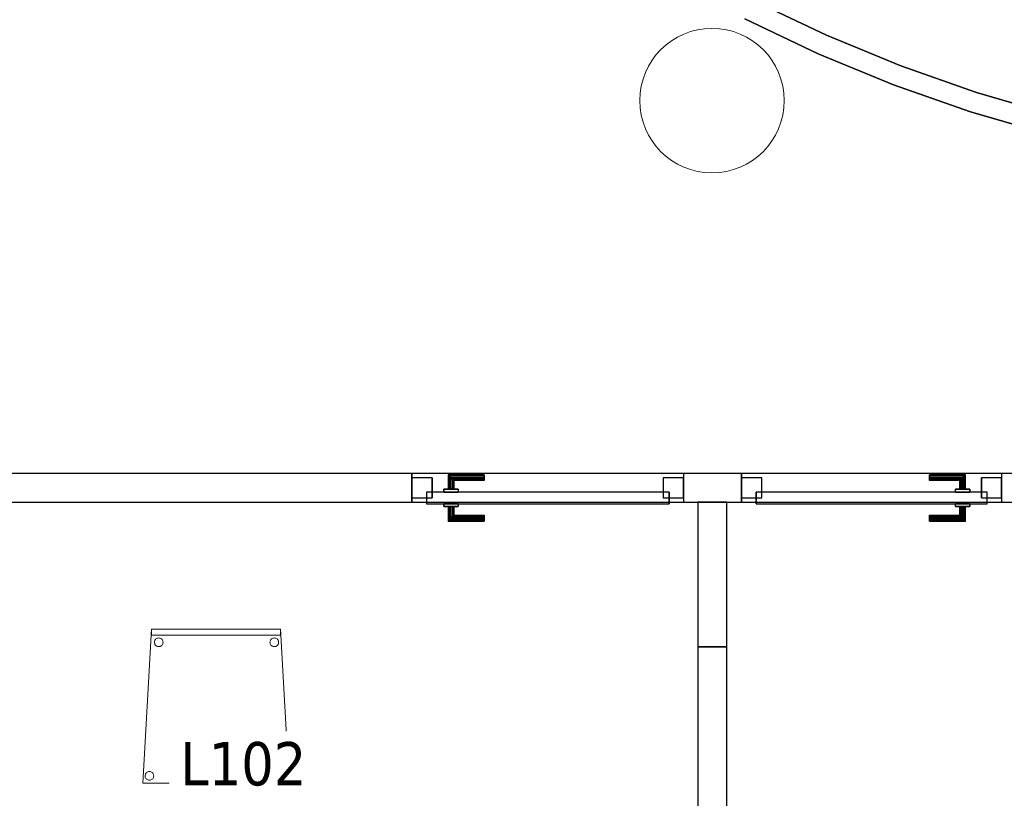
# Model space of a CAD drawing. Header units: metres. Extents: x 391.1 to 427.5, y 12.7 to 28.4.
# Tile 19 of 139: x 408.3 to 411.7, y 15.4 to 18.1. Entities that reach past the tile are written whole.
import ezdxf

# ---------------------------------------------------------------- set-up
doc = ezdxf.new("R2010")
doc.units = ezdxf.units.M
doc.layers.add('01_CARPINTERIA', color=5, linetype='Continuous', lineweight=25, true_color=0x0000ff)
for name, color, linetype, lineweight in [('02_MOBILIARIO', 7, 'Continuous', 18), ('A-COLS-____-MCUT', 7, 'Continuous', 18), ('A-COLS-____-OTLN', 7, 'Continuous', 18), ('A-DETL-____-MBND', 7, 'Continuous', 18), ('A-GENM-____-OTLN', 7, 'Continuous', 18), ('A-WALL-____-MCUT', 7, 'Continuous', 25), ('A-WALL-____-OTLN', 7, 'Continuous', 25), ('E-ELEC-FIXT-IDEN', 7, 'Continuous', 30)]:
    doc.layers.add(name, color=color, linetype=linetype, lineweight=lineweight)
doc.styles.add('Tahoma_3', font='tahoma.ttf', dxfattribs={"height": 0.15})

# ---------------------------------------------------------------- blocks, each defined once
blk = doc.blocks.new('Family - Mampara P1-154568-04_ELEC_P1')
at = {"layer": 'A-WALL-____-MCUT', "color": 253, "true_color": 0xaaaaaa}
for p, q in [((0.5, 0.1), (0, 0.1)), ((0, 0.1), (0, 0)), ((0.5, 0), (0.5, 0.1)), ((0, 0), (0.5, 0))]:
    blk.add_line(p, q, dxfattribs=at)
at = {"layer": 'A-WALL-____-OTLN', "color": 253, "true_color": 0xaaaaaa}
for p, q in [((0.5, 0.1), (0, 0.1)), ((0, 0.1), (0, 0)), ((0.5, 0), (0.5, 0.1)), ((0, 0), (0.5, 0))]:
    blk.add_line(p, q, dxfattribs=at)
at = {"layer": 'A-WALL-____-OTLN', "color": 253, "lineweight": 18, "true_color": 0xaaaaaa}
blk.add_line((0, 0), (0.5, 0), dxfattribs=at)
blk = doc.blocks.new('Family - Cadira confient_P1-154653-04_ELEC_P1')
at = {"layer": 'A-DETL-____-MBND', "color": 253, "true_color": 0xaaaaaa}
for p, q in [((0, 0), (0.03, 0.5326)), ((0.03, 0.5326), (0, 0)), ((0.03, 0.5326), (0.4765, 0.5326)), ((0.4765, 0.5326), (0.03, 0.5326)), ((0.03, 0.5126), (0.03, 0.5326)), ((0.03, 0.5326), (0.4765, 0.5326)), ((0.4765, 0.5326), (0.03, 0.5326)), ((0.03, 0.5326), (0.03, 0.5126)), ((0.4765, 0.5126), (0.03, 0.5126)), ((0.03, 0.5126), (0.4765, 0.5126)), ((0.4765, 0.5326), (0.5065, 0)), ((0.5065, 0), (0.4765, 0.5326)), ((0.4765, 0.5326), (0.4765, 0.5126)), ((0.4765, 0.5126), (0.4765, 0.5326)), ((0.0397, 0.4876), (0.04, 0.4902)), ((0.04, 0.4902), (0.0397, 0.4876)), ((0.0399, 0.485), (0.0397, 0.4876)), ((0.0397, 0.4876), (0.0399, 0.485)), ((0.0406, 0.4825), (0.0399, 0.485)), ((0.0399, 0.485), (0.0406, 0.4825)), ((0.04, 0.4902), (0.0406, 0.4927)), ((0.0406, 0.4927), (0.04, 0.4902)), ((0.0406, 0.4927), (0.0417, 0.495)), ((0.0417, 0.495), (0.0406, 0.4927)), ((0.0417, 0.4801), (0.0406, 0.4825)), ((0.0406, 0.4825), (0.0417, 0.4801)), ((0.0417, 0.495), (0.0432, 0.4972)), ((0.0432, 0.4972), (0.0417, 0.495)), ((0.0432, 0.478), (0.0417, 0.4801)), ((0.0417, 0.4801), (0.0432, 0.478)), ((0.0432, 0.4972), (0.0451, 0.499)), ((0.0451, 0.499), (0.0432, 0.4972)), ((0.045, 0.4761), (0.0432, 0.478)), ((0.0432, 0.478), (0.045, 0.4761)), ((0.0451, 0.499), (0.0472, 0.5005)), ((0.0472, 0.5005), (0.0451, 0.499)), ((0.0472, 0.5005), (0.0496, 0.5016)), ((0.0496, 0.5016), (0.0472, 0.5005)), ((0.0496, 0.5016), (0.0521, 0.5022)), ((0.0521, 0.5022), (0.0496, 0.5016)), ((0.0521, 0.5022), (0.0547, 0.5024)), ((0.0547, 0.5024), (0.0521, 0.5022)), ((0.0547, 0.5024), (0.0573, 0.5022)), ((0.0573, 0.5022), (0.0547, 0.5024)), ((0.0573, 0.5022), (0.0598, 0.5015)), ((0.0598, 0.5015), (0.0573, 0.5022)), ((0.0598, 0.5015), (0.0622, 0.5004)), ((0.0622, 0.5004), (0.0598, 0.5015)), ((0.0622, 0.5004), (0.0643, 0.4989)), ((0.0643, 0.4989), (0.0622, 0.5004)), ((0.0661, 0.4779), (0.0642, 0.476)), ((0.0642, 0.476), (0.0661, 0.4779)), ((0.0643, 0.4989), (0.0661, 0.4971)), ((0.0661, 0.4971), (0.0643, 0.4989)), ((0.0661, 0.4971), (0.0676, 0.4949)), ((0.0676, 0.4949), (0.0661, 0.4971)), ((0.0676, 0.48), (0.0661, 0.4779)), ((0.0661, 0.4779), (0.0676, 0.48)), ((0.0676, 0.4949), (0.0687, 0.4926)), ((0.0687, 0.4926), (0.0676, 0.4949)), ((0.0687, 0.4823), (0.0676, 0.48)), ((0.0676, 0.48), (0.0687, 0.4823)), ((0.0687, 0.4926), (0.0694, 0.49)), ((0.0694, 0.49), (0.0687, 0.4926)), ((0.0694, 0.4848), (0.0687, 0.4823)), ((0.0687, 0.4823), (0.0694, 0.4848)), ((0.0694, 0.49), (0.0696, 0.4874)), ((0.0696, 0.4874), (0.0694, 0.49)), ((0.0696, 0.4874), (0.0694, 0.4848)), ((0.0694, 0.4848), (0.0696, 0.4874)), ((0.4397, 0.4876), (0.44, 0.4902)), ((0.44, 0.4902), (0.4397, 0.4876)), ((0.4399, 0.485), (0.4397, 0.4876)), ((0.4397, 0.4876), (0.4399, 0.485)), ((0.4406, 0.4825), (0.4399, 0.485)), ((0.4399, 0.485), (0.4406, 0.4825)), ((0.44, 0.4902), (0.4406, 0.4927)), ((0.4406, 0.4927), (0.44, 0.4902)), ((0.4406, 0.4927), (0.4417, 0.495)), ((0.4417, 0.495), (0.4406, 0.4927)), ((0.4417, 0.4801), (0.4406, 0.4825)), ((0.4406, 0.4825), (0.4417, 0.4801)), ((0.4417, 0.495), (0.4432, 0.4972)), ((0.4432, 0.4972), (0.4417, 0.495)), ((0.4432, 0.478), (0.4417, 0.4801)), ((0.4417, 0.4801), (0.4432, 0.478)), ((0.4432, 0.4972), (0.4451, 0.499)), ((0.4451, 0.499), (0.4432, 0.4972)), ((0.445, 0.4761), (0.4432, 0.478)), ((0.4432, 0.478), (0.445, 0.4761)), ((0.4451, 0.499), (0.4472, 0.5005)), ((0.4472, 0.5005), (0.4451, 0.499)), ((0.4472, 0.5005), (0.4496, 0.5016)), ((0.4496, 0.5016), (0.4472, 0.5005)), ((0.4496, 0.5016), (0.4521, 0.5022)), ((0.4521, 0.5022), (0.4496, 0.5016)), ((0.4521, 0.5022), (0.4547, 0.5024)), ((0.4547, 0.5024), (0.4521, 0.5022)), ((0.4547, 0.5024), (0.4573, 0.5022)), ((0.4573, 0.5022), (0.4547, 0.5024)), ((0.4573, 0.5022), (0.4598, 0.5015)), ((0.4598, 0.5015), (0.4573, 0.5022)), ((0.4598, 0.5015), (0.4622, 0.5004)), ((0.4622, 0.5004), (0.4598, 0.5015)), ((0.4622, 0.5004), (0.4643, 0.4989)), ((0.4643, 0.4989), (0.4622, 0.5004)), ((0.4661, 0.4779), (0.4642, 0.476)), ((0.4642, 0.476), (0.4661, 0.4779)), ((0.4643, 0.4989), (0.4661, 0.4971)), ((0.4661, 0.4971), (0.4643, 0.4989)), ((0.4661, 0.4971), (0.4676, 0.4949)), ((0.4676, 0.4949), (0.4661, 0.4971)), ((0.4676, 0.48), (0.4661, 0.4779)), ((0.4661, 0.4779), (0.4676, 0.48)), ((0.4676, 0.4949), (0.4687, 0.4926)), ((0.4687, 0.4926), (0.4676, 0.4949)), ((0.4687, 0.4823), (0.4676, 0.48)), ((0.4676, 0.48), (0.4687, 0.4823)), ((0.4687, 0.4926), (0.4694, 0.49)), ((0.4694, 0.49), (0.4687, 0.4926)), ((0.4694, 0.4848), (0.4687, 0.4823)), ((0.4687, 0.4823), (0.4694, 0.4848)), ((0.4694, 0.49), (0.4696, 0.4874)), ((0.4696, 0.4874), (0.4694, 0.49)), ((0.4696, 0.4874), (0.4694, 0.4848)), ((0.4694, 0.4848), (0.4696, 0.4874)), ((0.0471, 0.4746), (0.045, 0.4761)), ((0.045, 0.4761), (0.0471, 0.4746)), ((0.0495, 0.4735), (0.0471, 0.4746)), ((0.0471, 0.4746), (0.0495, 0.4735)), ((0.052, 0.4728), (0.0495, 0.4735)), ((0.0495, 0.4735), (0.052, 0.4728)), ((0.0546, 0.4726), (0.052, 0.4728)), ((0.052, 0.4728), (0.0546, 0.4726)), ((0.0572, 0.4728), (0.0546, 0.4726)), ((0.0546, 0.4726), (0.0572, 0.4728)), ((0.0597, 0.4734), (0.0572, 0.4728)), ((0.0572, 0.4728), (0.0597, 0.4734)), ((0.0621, 0.4745), (0.0597, 0.4734)), ((0.0597, 0.4734), (0.0621, 0.4745)), ((0.0642, 0.476), (0.0621, 0.4745)), ((0.0621, 0.4745), (0.0642, 0.476)), ((0.4471, 0.4746), (0.445, 0.4761)), ((0.445, 0.4761), (0.4471, 0.4746)), ((0.4495, 0.4735), (0.4471, 0.4746)), ((0.4471, 0.4746), (0.4495, 0.4735)), ((0.452, 0.4728), (0.4495, 0.4735)), ((0.4495, 0.4735), (0.452, 0.4728)), ((0.4546, 0.4726), (0.452, 0.4728)), ((0.452, 0.4728), (0.4546, 0.4726)), ((0.4572, 0.4728), (0.4546, 0.4726)), ((0.4546, 0.4726), (0.4572, 0.4728)), ((0.4597, 0.4734), (0.4572, 0.4728)), ((0.4572, 0.4728), (0.4597, 0.4734)), ((0.4621, 0.4745), (0.4597, 0.4734)), ((0.4597, 0.4734), (0.4621, 0.4745)), ((0.4642, 0.476), (0.4621, 0.4745)), ((0.4621, 0.4745), (0.4642, 0.476)), ((0.0094, 0.0326), (0.0109, 0.0347)), ((0.0109, 0.0347), (0.0094, 0.0326)), ((0.0109, 0.0347), (0.0127, 0.0366)), ((0.0127, 0.0366), (0.0109, 0.0347)), ((0.0127, 0.0366), (0.0149, 0.0381)), ((0.0149, 0.0381), (0.0127, 0.0366)), ((0.0149, 0.0381), (0.0172, 0.0392)), ((0.0172, 0.0392), (0.0149, 0.0381)), ((0.0172, 0.0392), (0.0198, 0.0398)), ((0.0198, 0.0398), (0.0172, 0.0392)), ((0.0198, 0.0398), (0.0224, 0.04)), ((0.0224, 0.04), (0.0198, 0.0398)), ((0.0224, 0.04), (0.0249, 0.0398)), ((0.0249, 0.0398), (0.0224, 0.04)), ((0.0249, 0.0398), (0.0275, 0.0391)), ((0.0275, 0.0391), (0.0249, 0.0398)), ((0.0275, 0.0391), (0.0298, 0.038)), ((0.0298, 0.038), (0.0275, 0.0391)), ((0.0298, 0.038), (0.0319, 0.0365)), ((0.0319, 0.0365), (0.0298, 0.038)), ((0.0319, 0.0365), (0.0338, 0.0346)), ((0.0338, 0.0346), (0.0319, 0.0365)), ((0.0338, 0.0346), (0.0353, 0.0325)), ((0.0353, 0.0325), (0.0338, 0.0346)), ((0.4694, 0.0326), (0.4709, 0.0347)), ((0.4709, 0.0347), (0.4694, 0.0326)), ((0.4709, 0.0347), (0.4727, 0.0366)), ((0.4727, 0.0366), (0.4709, 0.0347)), ((0.4727, 0.0366), (0.4749, 0.0381)), ((0.4749, 0.0381), (0.4727, 0.0366)), ((0.4749, 0.0381), (0.4772, 0.0392)), ((0.4772, 0.0392), (0.4749, 0.0381)), ((0.4772, 0.0392), (0.4798, 0.0398)), ((0.4798, 0.0398), (0.4772, 0.0392)), ((0.4798, 0.0398), (0.4824, 0.04)), ((0.4824, 0.04), (0.4798, 0.0398)), ((0.4824, 0.04), (0.4849, 0.0398)), ((0.4849, 0.0398), (0.4824, 0.04)), ((0.4849, 0.0398), (0.4875, 0.0391)), ((0.4875, 0.0391), (0.4849, 0.0398)), ((0.4875, 0.0391), (0.4898, 0.038)), ((0.4898, 0.038), (0.4875, 0.0391)), ((0.4898, 0.038), (0.4919, 0.0365)), ((0.4919, 0.0365), (0.4898, 0.038)), ((0.4919, 0.0365), (0.4938, 0.0346)), ((0.4938, 0.0346), (0.4919, 0.0365)), ((0.4938, 0.0346), (0.4953, 0.0325)), ((0.4953, 0.0325), (0.4938, 0.0346)), ((0.5065, 0), (0, 0)), ((0, 0), (0.5065, 0)), ((0.0074, 0.0252), (0.0076, 0.0278)), ((0.0076, 0.0278), (0.0074, 0.0252)), ((0.0076, 0.0226), (0.0074, 0.0252)), ((0.0074, 0.0252), (0.0076, 0.0226)), ((0.0076, 0.0278), (0.0083, 0.0303)), ((0.0083, 0.0303), (0.0076, 0.0278)), ((0.0082, 0.02), (0.0076, 0.0226)), ((0.0076, 0.0226), (0.0082, 0.02)), ((0.0093, 0.0177), (0.0082, 0.02)), ((0.0082, 0.02), (0.0093, 0.0177)), ((0.0083, 0.0303), (0.0094, 0.0326)), ((0.0094, 0.0326), (0.0083, 0.0303)), ((0.0108, 0.0155), (0.0093, 0.0177)), ((0.0093, 0.0177), (0.0108, 0.0155)), ((0.0126, 0.0137), (0.0108, 0.0155)), ((0.0108, 0.0155), (0.0126, 0.0137)), ((0.0148, 0.0122), (0.0126, 0.0137)), ((0.0126, 0.0137), (0.0148, 0.0122)), ((0.0171, 0.0111), (0.0148, 0.0122)), ((0.0148, 0.0122), (0.0171, 0.0111)), ((0.0196, 0.0104), (0.0171, 0.0111)), ((0.0171, 0.0111), (0.0196, 0.0104)), ((0.0222, 0.0102), (0.0196, 0.0104)), ((0.0196, 0.0104), (0.0222, 0.0102)), ((0.0248, 0.0104), (0.0222, 0.0102)), ((0.0222, 0.0102), (0.0248, 0.0104)), ((0.0273, 0.011), (0.0248, 0.0104)), ((0.0248, 0.0104), (0.0273, 0.011)), ((0.0297, 0.0121), (0.0273, 0.011)), ((0.0273, 0.011), (0.0297, 0.0121)), ((0.0318, 0.0136), (0.0297, 0.0121)), ((0.0297, 0.0121), (0.0318, 0.0136)), ((0.0337, 0.0154), (0.0318, 0.0136)), ((0.0318, 0.0136), (0.0337, 0.0154)), ((0.0352, 0.0176), (0.0337, 0.0154)), ((0.0337, 0.0154), (0.0352, 0.0176)), ((0.0363, 0.0199), (0.0352, 0.0176)), ((0.0352, 0.0176), (0.0363, 0.0199)), ((0.0353, 0.0325), (0.0363, 0.0301)), ((0.0363, 0.0301), (0.0353, 0.0325)), ((0.0363, 0.0301), (0.037, 0.0276)), ((0.037, 0.0276), (0.0363, 0.0301)), ((0.037, 0.0224), (0.0363, 0.0199)), ((0.0363, 0.0199), (0.037, 0.0224)), ((0.037, 0.0276), (0.0372, 0.025)), ((0.0372, 0.025), (0.037, 0.0276)), ((0.0372, 0.025), (0.037, 0.0224)), ((0.037, 0.0224), (0.0372, 0.025)), ((0.4674, 0.0252), (0.4676, 0.0278)), ((0.4676, 0.0278), (0.4674, 0.0252)), ((0.4676, 0.0226), (0.4674, 0.0252)), ((0.4674, 0.0252), (0.4676, 0.0226)), ((0.4676, 0.0278), (0.4683, 0.0303)), ((0.4683, 0.0303), (0.4676, 0.0278)), ((0.4682, 0.02), (0.4676, 0.0226)), ((0.4676, 0.0226), (0.4682, 0.02)), ((0.4693, 0.0177), (0.4682, 0.02)), ((0.4682, 0.02), (0.4693, 0.0177)), ((0.4683, 0.0303), (0.4694, 0.0326)), ((0.4694, 0.0326), (0.4683, 0.0303)), ((0.4708, 0.0155), (0.4693, 0.0177)), ((0.4693, 0.0177), (0.4708, 0.0155)), ((0.4726, 0.0137), (0.4708, 0.0155)), ((0.4708, 0.0155), (0.4726, 0.0137)), ((0.4748, 0.0122), (0.4726, 0.0137)), ((0.4726, 0.0137), (0.4748, 0.0122)), ((0.4771, 0.0111), (0.4748, 0.0122)), ((0.4748, 0.0122), (0.4771, 0.0111)), ((0.4796, 0.0104), (0.4771, 0.0111)), ((0.4771, 0.0111), (0.4796, 0.0104)), ((0.4822, 0.0102), (0.4796, 0.0104)), ((0.4796, 0.0104), (0.4822, 0.0102)), ((0.4848, 0.0104), (0.4822, 0.0102)), ((0.4822, 0.0102), (0.4848, 0.0104)), ((0.4873, 0.011), (0.4848, 0.0104)), ((0.4848, 0.0104), (0.4873, 0.011)), ((0.4897, 0.0121), (0.4873, 0.011)), ((0.4873, 0.011), (0.4897, 0.0121)), ((0.4918, 0.0136), (0.4897, 0.0121)), ((0.4897, 0.0121), (0.4918, 0.0136)), ((0.4937, 0.0154), (0.4918, 0.0136)), ((0.4918, 0.0136), (0.4937, 0.0154)), ((0.4952, 0.0176), (0.4937, 0.0154)), ((0.4937, 0.0154), (0.4952, 0.0176)), ((0.4963, 0.0199), (0.4952, 0.0176)), ((0.4952, 0.0176), (0.4963, 0.0199)), ((0.4953, 0.0325), (0.4963, 0.0301)), ((0.4963, 0.0301), (0.4953, 0.0325)), ((0.4963, 0.0301), (0.497, 0.0276)), ((0.497, 0.0276), (0.4963, 0.0301)), ((0.497, 0.0224), (0.4963, 0.0199)), ((0.4963, 0.0199), (0.497, 0.0224)), ((0.497, 0.0276), (0.4972, 0.025)), ((0.4972, 0.025), (0.497, 0.0276)), ((0.4972, 0.025), (0.497, 0.0224)), ((0.497, 0.0224), (0.4972, 0.025))]:
    blk.add_line(p, q, dxfattribs=at)
blk = doc.blocks.new('Family - Pilar P1-154722-04_ELEC_P1')
at = {"layer": 'A-COLS-____-MCUT', "color": 253, "true_color": 0xaaaaaa}
for start, end in [(360, 180), (180, 360)]:
    blk.add_arc((0.25, 0.25), 0.25, start, end, dxfattribs=at)
at = {"layer": 'A-COLS-____-OTLN', "color": 253, "true_color": 0xaaaaaa}
for start, end in [(360, 180), (180, 360)]:
    blk.add_arc((0.25, 0.25), 0.25, start, end, dxfattribs=at)
blk = doc.blocks.new('Family - LONDR55-XX_ZZ-ARQ-CAA-M3D-Londres55-154789-04_ELEC_P1')
at = {"layer": '01_CARPINTERIA', "color": 161, "true_color": 0xaaaaff}
for p, q in [((0.69, 0.1487), (0.69, 0.15)), ((0.69, 0.15), (0.69, 0.1487)), ((0.815, 0.15), (0.69, 0.15)), ((0.69, 0.145), (0.69, 0.1487)), ((0.69, 0.1487), (0.69, 0.145)), ((0.8137, 0.1487), (0.69, 0.1487)), ((0.8137, 0.1487), (0.69, 0.1487)), ((0.69, 0.14), (0.69, 0.145)), ((0.69, 0.145), (0.69, 0.14)), ((0.81, 0.145), (0.69, 0.145)), ((0.81, 0.145), (0.69, 0.145)), ((0.69, 0.135), (0.69, 0.14)), ((0.69, 0.14), (0.69, 0.135)), ((0.69, 0.14), (0.805, 0.14)), ((0.805, 0.14), (0.69, 0.14)), ((0.8, 0.135), (0.805, 0.14)), ((0.805, 0.14), (0.8, 0.135)), ((0.81, 0.145), (0.805, 0.14)), ((0.805, 0.14), (0.81, 0.145)), ((0.805, 0.14), (0.805, 0.1)), ((0.805, 0.1), (0.805, 0.14)), ((0.8137, 0.1487), (0.81, 0.145)), ((0.81, 0.145), (0.8137, 0.1487)), ((0.81, 0.1), (0.81, 0.145)), ((0.81, 0.1), (0.81, 0.145)), ((0.815, 0.15), (0.8137, 0.1487)), ((0.8137, 0.1487), (0.815, 0.15)), ((0.8137, 0.1), (0.8137, 0.1487)), ((0.8137, 0.1), (0.8137, 0.1487)), ((0.815, 0.1), (0.815, 0.15)), ((0.69, 0.135), (0.69, 0.1313)), ((0.69, 0.1313), (0.69, 0.135)), ((0.8, 0.135), (0.69, 0.135)), ((0.8, 0.135), (0.69, 0.135)), ((0.69, 0.1313), (0.69, 0.13)), ((0.69, 0.13), (0.69, 0.1313)), ((0.7963, 0.1313), (0.69, 0.1313)), ((0.7963, 0.1313), (0.69, 0.1313)), ((0.795, 0.13), (0.69, 0.13)), ((0.795, 0.13), (0.7963, 0.1313)), ((0.7963, 0.1313), (0.795, 0.13)), ((0.795, 0.1), (0.795, 0.13)), ((0.7963, 0.1313), (0.8, 0.135)), ((0.8, 0.135), (0.7963, 0.1313)), ((0.7963, 0.1), (0.7963, 0.1313)), ((0.7963, 0.1), (0.7963, 0.1313)), ((0.8, 0.1), (0.8, 0.135)), ((0.8, 0.1), (0.8, 0.135)), ((0.07, 0.07), (0, 0.07)), ((0, 0.07), (0, 0)), ((0.07, 0.07), (0, 0.07)), ((0, 0), (0, 0.07)), ((0.89, 0.09), (0.05, 0.09)), ((0.05, 0.09), (0.05, 0.05)), ((0.89, 0.09), (0.05, 0.09)), ((0.05, 0.05), (0.05, 0.09)), ((0.07, 0), (0.07, 0.07)), ((0.07, 0), (0.07, 0.07)), ((0.83, 0.1), (0.78, 0.1)), ((0.78, 0.1), (0.83, 0.1)), ((0.78, 0.09), (0.78, 0.1)), ((0.78, 0.09), (0.78, 0.1)), ((0.83, 0.09), (0.78, 0.09)), ((0.78, 0.09), (0.83, 0.09)), ((0.7963, 0.1), (0.795, 0.1)), ((0.795, 0.1), (0.7963, 0.1)), ((0.8, 0.1), (0.7963, 0.1)), ((0.7963, 0.1), (0.8, 0.1)), ((0.805, 0.1), (0.8, 0.1)), ((0.8, 0.1), (0.805, 0.1)), ((0.81, 0.1), (0.805, 0.1)), ((0.805, 0.1), (0.81, 0.1)), ((0.81, 0.1), (0.8137, 0.1)), ((0.8137, 0.1), (0.81, 0.1)), ((0.8137, 0.1), (0.815, 0.1)), ((0.815, 0.1), (0.8137, 0.1)), ((0.83, 0.09), (0.83, 0.1)), ((0.83, 0.1), (0.83, 0.09)), ((0.94, 0.07), (0.87, 0.07)), ((0.87, 0.07), (0.87, 0)), ((0.94, 0.07), (0.87, 0.07)), ((0.87, 0), (0.87, 0.07)), ((0.89, 0.05), (0.89, 0.09)), ((0.89, 0.05), (0.89, 0.09)), ((0.94, 0), (0.94, 0.07)), ((0.94, 0), (0.94, 0.07)), ((0.05, 0.05), (0.89, 0.05)), ((0.05, 0.05), (0.89, 0.05)), ((0.78, 0.05), (0.83, 0.05)), ((0.83, 0.05), (0.78, 0.05)), ((0.78, 0.04), (0.78, 0.05)), ((0.78, 0.04), (0.78, 0.05)), ((0.78, 0.04), (0.83, 0.04)), ((0.83, 0.04), (0.78, 0.04)), ((0.7963, 0.04), (0.795, 0.04)), ((0.795, 0.04), (0.7963, 0.04)), ((0.795, 0.01), (0.795, 0.04)), ((0.8, 0.04), (0.7963, 0.04)), ((0.7963, 0.04), (0.8, 0.04)), ((0.7963, 0.0087), (0.7963, 0.04)), ((0.7963, 0.0087), (0.7963, 0.04)), ((0.8, 0.04), (0.805, 0.04)), ((0.805, 0.04), (0.8, 0.04)), ((0.8, 0.005), (0.8, 0.04)), ((0.8, 0.005), (0.8, 0.04)), ((0.805, 0.04), (0.81, 0.04)), ((0.81, 0.04), (0.805, 0.04)), ((0.805, 0.04), (0.805, 0)), ((0.805, 0), (0.805, 0.04)), ((0.81, 0.04), (0.8137, 0.04)), ((0.8137, 0.04), (0.81, 0.04)), ((0.81, -0.005), (0.81, 0.04)), ((0.81, -0.005), (0.81, 0.04)), ((0.8137, 0.04), (0.815, 0.04)), ((0.815, 0.04), (0.8137, 0.04)), ((0.8137, -0.0087), (0.8137, 0.04)), ((0.8137, -0.0087), (0.8137, 0.04)), ((0.815, -0.01), (0.815, 0.04)), ((0.83, 0.04), (0.83, 0.05)), ((0.83, 0.05), (0.83, 0.04)), ((0, 0), (0.07, 0)), ((0, 0), (0.07, 0)), ((0.69, 0.0087), (0.69, 0.01)), ((0.69, 0.01), (0.69, 0.0087)), ((0.69, 0.01), (0.795, 0.01)), ((0.69, 0.005), (0.69, 0.0087)), ((0.69, 0.0087), (0.69, 0.005)), ((0.69, 0.0087), (0.7963, 0.0087)), ((0.69, 0.0087), (0.7963, 0.0087)), ((0.69, 0), (0.69, 0.005)), ((0.69, 0.005), (0.69, 0)), ((0.69, 0.005), (0.8, 0.005)), ((0.69, 0.005), (0.8, 0.005)), ((0.69, -0.005), (0.69, 0)), ((0.69, 0), (0.69, -0.005)), ((0.805, 0), (0.69, 0)), ((0.69, 0), (0.805, 0)), ((0.7963, 0.0087), (0.795, 0.01)), ((0.795, 0.01), (0.7963, 0.0087)), ((0.8, 0.005), (0.7963, 0.0087)), ((0.7963, 0.0087), (0.8, 0.005)), ((0.805, 0), (0.8, 0.005)), ((0.8, 0.005), (0.805, 0)), ((0.805, 0), (0.81, -0.005)), ((0.87, 0), (0.94, 0)), ((0.87, 0), (0.94, 0)), ((0.69, -0.005), (0.69, -0.0087)), ((0.69, -0.0087), (0.69, -0.005)), ((0.69, -0.005), (0.81, -0.005)), ((0.69, -0.005), (0.81, -0.005)), ((0.69, -0.0087), (0.69, -0.01)), ((0.69, -0.01), (0.69, -0.0087)), ((0.69, -0.0087), (0.8137, -0.0087)), ((0.69, -0.0087), (0.8137, -0.0087)), ((0.69, -0.01), (0.815, -0.01)), ((0.81, -0.005), (0.805, 0)), ((0.81, -0.005), (0.8137, -0.0087)), ((0.8137, -0.0087), (0.81, -0.005)), ((0.8137, -0.0087), (0.815, -0.01)), ((0.815, -0.01), (0.8137, -0.0087))]:
    blk.add_line(p, q, dxfattribs=at)
blk = doc.blocks.new('Family - Porta P1-154790-04_ELEC_P1')
blk.add_blockref('Family - LONDR55-XX_ZZ-ARQ-CAA-M3D-Londres55-154789-04_ELEC_P1', (0, 0))
blk = doc.blocks.new('Family - Mampara P1-154968-04_ELEC_P1')
at = {"layer": 'A-WALL-____-MCUT', "color": 253, "true_color": 0xaaaaaa}
for p, q in [((9.6709, 0.1), (6.3089, 0.1)), ((9.6709, 0), (9.6709, 0.1)), ((10.772, 0.1), (10.5709, 0.1)), ((10.5709, 0.1), (10.5709, 0)), ((10.772, 0), (10.772, 0.1)), ((14.5287, 0.1), (11.712, 0.1)), ((11.712, 0.1), (11.712, 0)), ((6.3089, 0), (9.6709, 0)), ((10.5709, 0), (10.772, 0)), ((11.712, 0), (14.5287, 0))]:
    blk.add_line(p, q, dxfattribs=at)
at = {"layer": 'A-WALL-____-OTLN', "color": 253, "true_color": 0xaaaaaa}
for p, q in [((18.0374, 0.1), (2.9097, 0.1)), ((9.6709, 0), (9.6709, 0.1)), ((10.5709, 0.1), (9.6709, 0.1)), ((10.5709, 0), (10.5709, 0.1)), ((10.772, 0), (10.772, 0.1)), ((11.712, 0.1), (10.772, 0.1)), ((11.712, 0), (11.712, 0.1)), ((0, 0), (18.0318, 0)), ((9.6709, 0), (10.5709, 0)), ((10.772, 0), (11.712, 0))]:
    blk.add_line(p, q, dxfattribs=at)
at = {"layer": 'A-WALL-____-OTLN', "color": 253, "lineweight": 18, "true_color": 0xaaaaaa}
blk.add_line((-0.0059, 0), (18.0318, 0), dxfattribs=at)
blk = doc.blocks.new('Family - Vano de puerta P1-154970-04_ELEC_P1')
at = {"layer": 'A-GENM-____-OTLN', "color": 253, "true_color": 0xaaaaaa}
for p, q in [((411.7361, 16.5095), (410.8361, 16.5095)), ((410.8361, 16.5095), (410.8361, 16.4095)), ((410.8361, 16.5095), (411.7361, 16.5095)), ((410.8361, 16.4095), (410.8361, 16.5095)), ((411.7361, 16.4095), (411.7361, 16.5095)), ((411.7361, 16.4095), (411.7361, 16.5095)), ((410.8361, 16.4095), (411.7361, 16.4095)), ((411.7361, 16.4095), (410.8361, 16.4095))]:
    blk.add_line(p, q, dxfattribs=at)
blk = doc.blocks.new('Family - Vano de puerta P1-154974-04_ELEC_P1')
at = {"layer": 'A-GENM-____-OTLN', "color": 253, "true_color": 0xaaaaaa}
for p, q in [((410.635, 16.5095), (409.695, 16.5095)), ((409.695, 16.5095), (409.695, 16.4095)), ((409.695, 16.5095), (410.635, 16.5095)), ((409.695, 16.4095), (409.695, 16.5095)), ((410.635, 16.4095), (410.635, 16.5095)), ((410.635, 16.4095), (410.635, 16.5095)), ((409.695, 16.4095), (410.635, 16.4095)), ((410.635, 16.4095), (409.695, 16.4095))]:
    blk.add_line(p, q, dxfattribs=at)
blk = doc.blocks.new('Family - Envans P1-155028-04_ELEC_P1')
at = {"layer": 'A-WALL-____-MCUT', "color": 253, "true_color": 0xaaaaaa}
for p, q in [((0.5759, 0.5251), (0.3246, 0.6443)), ((0.2929, 0.5819), (0.5475, 0.461)), ((0.8331, 0.4191), (0.5759, 0.5251)), ((0.5475, 0.461), (0.8081, 0.3537)), ((1.0954, 0.3268), (0.8331, 0.4191)), ((0.8081, 0.3537), (1.0739, 0.2602)), ((1.3623, 0.2483), (1.0954, 0.3268)), ((1.0739, 0.2602), (1.3443, 0.1807))]:
    blk.add_line(p, q, dxfattribs=at)
at = {"layer": 'A-WALL-____-OTLN', "color": 253, "true_color": 0xaaaaaa}
for p, q in [((0.3246, 0.6443), (0.5759, 0.5251)), ((0.5475, 0.461), (0.2929, 0.5819)), ((0.5759, 0.5251), (0.8331, 0.4191)), ((0.8081, 0.3537), (0.5475, 0.461)), ((0.8331, 0.4191), (1.0954, 0.3268)), ((1.0739, 0.2602), (0.8081, 0.3537)), ((1.0954, 0.3268), (1.3623, 0.2483)), ((1.3443, 0.1807), (1.0739, 0.2602))]:
    blk.add_line(p, q, dxfattribs=at)
blk = doc.blocks.new('Family - LONDR55-XX_ZZ-ARQ-CAA-M3D-Londres55-155073-04_ELEC_P1')
at = {"layer": '01_CARPINTERIA', "color": 161, "true_color": 0xaaaaff}
for p, q in [((0.1263, 0.1487), (0.125, 0.15)), ((0.125, 0.15), (0.125, 0.1)), ((0.125, 0.15), (0.1263, 0.1487)), ((0.25, 0.15), (0.125, 0.15)), ((0.13, 0.145), (0.1263, 0.1487)), ((0.1263, 0.1487), (0.1263, 0.1)), ((0.1263, 0.1487), (0.1263, 0.1)), ((0.1263, 0.1487), (0.13, 0.145)), ((0.25, 0.1487), (0.1263, 0.1487)), ((0.25, 0.1487), (0.1263, 0.1487)), ((0.135, 0.14), (0.13, 0.145)), ((0.13, 0.145), (0.13, 0.1)), ((0.13, 0.145), (0.13, 0.1)), ((0.13, 0.145), (0.135, 0.14)), ((0.25, 0.145), (0.13, 0.145)), ((0.25, 0.145), (0.13, 0.145)), ((0.135, 0.1), (0.135, 0.14)), ((0.135, 0.14), (0.135, 0.1)), ((0.135, 0.14), (0.14, 0.135)), ((0.14, 0.135), (0.135, 0.14)), ((0.135, 0.14), (0.25, 0.14)), ((0.25, 0.14), (0.135, 0.14)), ((0.25, 0.1487), (0.25, 0.15)), ((0.25, 0.15), (0.25, 0.1487)), ((0.25, 0.145), (0.25, 0.1487)), ((0.25, 0.1487), (0.25, 0.145)), ((0.25, 0.145), (0.25, 0.14)), ((0.25, 0.14), (0.25, 0.145)), ((0.25, 0.14), (0.25, 0.135)), ((0.25, 0.135), (0.25, 0.14)), ((0.14, 0.135), (0.14, 0.1)), ((0.14, 0.135), (0.1437, 0.1313)), ((0.1437, 0.1313), (0.14, 0.135)), ((0.14, 0.135), (0.14, 0.1)), ((0.25, 0.135), (0.14, 0.135)), ((0.25, 0.135), (0.14, 0.135)), ((0.1437, 0.1313), (0.1437, 0.1)), ((0.1437, 0.1313), (0.145, 0.13)), ((0.145, 0.13), (0.1437, 0.1313)), ((0.1437, 0.1313), (0.1437, 0.1)), ((0.25, 0.1313), (0.1437, 0.1313)), ((0.25, 0.1313), (0.1437, 0.1313)), ((0.145, 0.13), (0.145, 0.1)), ((0.25, 0.13), (0.145, 0.13)), ((0.25, 0.135), (0.25, 0.1313)), ((0.25, 0.1313), (0.25, 0.135)), ((0.25, 0.1313), (0.25, 0.13)), ((0.25, 0.13), (0.25, 0.1313)), ((0.07, 0.07), (0, 0.07)), ((0, 0.07), (0, 0)), ((0.07, 0.07), (0, 0.07)), ((0, 0.07), (0, 0)), ((0.85, 0.09), (0.05, 0.09)), ((0.05, 0.09), (0.05, 0.05)), ((0.85, 0.09), (0.05, 0.09)), ((0.05, 0.09), (0.05, 0.05)), ((0.07, 0), (0.07, 0.07)), ((0.07, 0.07), (0.07, 0)), ((0.16, 0.1), (0.11, 0.1)), ((0.11, 0.1), (0.16, 0.1)), ((0.11, 0.1), (0.11, 0.09)), ((0.11, 0.09), (0.11, 0.1)), ((0.16, 0.09), (0.11, 0.09)), ((0.11, 0.09), (0.16, 0.09)), ((0.1263, 0.1), (0.125, 0.1)), ((0.125, 0.1), (0.1263, 0.1)), ((0.13, 0.1), (0.1263, 0.1)), ((0.1263, 0.1), (0.13, 0.1)), ((0.135, 0.1), (0.13, 0.1)), ((0.13, 0.1), (0.135, 0.1)), ((0.14, 0.1), (0.135, 0.1)), ((0.135, 0.1), (0.14, 0.1)), ((0.14, 0.1), (0.1437, 0.1)), ((0.1437, 0.1), (0.14, 0.1)), ((0.1437, 0.1), (0.145, 0.1)), ((0.145, 0.1), (0.1437, 0.1)), ((0.16, 0.1), (0.16, 0.09)), ((0.16, 0.1), (0.16, 0.09)), ((0.9, 0.07), (0.83, 0.07)), ((0.83, 0.07), (0.83, 0)), ((0.9, 0.07), (0.83, 0.07)), ((0.83, 0.07), (0.83, 0)), ((0.85, 0.05), (0.85, 0.09)), ((0.85, 0.09), (0.85, 0.05)), ((0.9, 0), (0.9, 0.07)), ((0.9, 0.07), (0.9, 0)), ((0.05, 0.05), (0.85, 0.05)), ((0.05, 0.05), (0.85, 0.05)), ((0.11, 0.05), (0.16, 0.05)), ((0.16, 0.05), (0.11, 0.05)), ((0.11, 0.05), (0.11, 0.04)), ((0.11, 0.04), (0.11, 0.05)), ((0.11, 0.04), (0.16, 0.04)), ((0.16, 0.04), (0.11, 0.04)), ((0.1263, 0.04), (0.125, 0.04)), ((0.125, 0.04), (0.1263, 0.04)), ((0.125, 0.04), (0.125, -0.01)), ((0.13, 0.04), (0.1263, 0.04)), ((0.1263, 0.04), (0.13, 0.04)), ((0.1263, 0.04), (0.1263, -0.0087)), ((0.1263, 0.04), (0.1263, -0.0087)), ((0.13, 0.04), (0.135, 0.04)), ((0.135, 0.04), (0.13, 0.04)), ((0.13, 0.04), (0.13, -0.005)), ((0.13, 0.04), (0.13, -0.005)), ((0.135, 0.04), (0.14, 0.04)), ((0.14, 0.04), (0.135, 0.04)), ((0.135, 0), (0.135, 0.04)), ((0.135, 0.04), (0.135, 0)), ((0.14, 0.04), (0.1437, 0.04)), ((0.1437, 0.04), (0.14, 0.04)), ((0.14, 0.04), (0.14, 0.005)), ((0.14, 0.04), (0.14, 0.005)), ((0.1437, 0.04), (0.145, 0.04)), ((0.145, 0.04), (0.1437, 0.04)), ((0.1437, 0.04), (0.1437, 0.0087)), ((0.1437, 0.04), (0.1437, 0.0087)), ((0.145, 0.04), (0.145, 0.01)), ((0.16, 0.05), (0.16, 0.04)), ((0.16, 0.05), (0.16, 0.04)), ((0, 0), (0.07, 0)), ((0, 0), (0.07, 0)), ((0.13, -0.005), (0.135, 0)), ((0.135, 0), (0.13, -0.005)), ((0.14, 0.005), (0.135, 0)), ((0.135, 0), (0.14, 0.005)), ((0.25, 0), (0.135, 0)), ((0.135, 0), (0.25, 0)), ((0.1437, 0.0087), (0.14, 0.005)), ((0.14, 0.005), (0.1437, 0.0087)), ((0.14, 0.005), (0.25, 0.005)), ((0.14, 0.005), (0.25, 0.005)), ((0.145, 0.01), (0.1437, 0.0087)), ((0.1437, 0.0087), (0.145, 0.01)), ((0.1437, 0.0087), (0.25, 0.0087)), ((0.1437, 0.0087), (0.25, 0.0087)), ((0.145, 0.01), (0.25, 0.01)), ((0.25, 0.0087), (0.25, 0.01)), ((0.25, 0.01), (0.25, 0.0087)), ((0.25, 0.005), (0.25, 0.0087)), ((0.25, 0.0087), (0.25, 0.005)), ((0.25, 0.005), (0.25, 0)), ((0.25, 0), (0.25, 0.005)), ((0.25, 0), (0.25, -0.005)), ((0.25, -0.005), (0.25, 0)), ((0.83, 0), (0.9, 0)), ((0.83, 0), (0.9, 0)), ((0.125, -0.01), (0.1263, -0.0087)), ((0.1263, -0.0087), (0.125, -0.01)), ((0.125, -0.01), (0.25, -0.01)), ((0.1263, -0.0087), (0.13, -0.005)), ((0.13, -0.005), (0.1263, -0.0087)), ((0.1263, -0.0087), (0.25, -0.0087)), ((0.1263, -0.0087), (0.25, -0.0087)), ((0.13, -0.005), (0.25, -0.005)), ((0.13, -0.005), (0.25, -0.005)), ((0.25, -0.005), (0.25, -0.0087)), ((0.25, -0.0087), (0.25, -0.005)), ((0.25, -0.0087), (0.25, -0.01)), ((0.25, -0.01), (0.25, -0.0087))]:
    blk.add_line(p, q, dxfattribs=at)
blk = doc.blocks.new('Family - Porta P1-155074-04_ELEC_P1')
blk.add_blockref('Family - LONDR55-XX_ZZ-ARQ-CAA-M3D-Londres55-155073-04_ELEC_P1', (0, 0))
blk = doc.blocks.new('Family - Envans P1-155277-04_ELEC_P1')
at = {"layer": 'A-WALL-____-MCUT', "color": 253, "true_color": 0xaaaaaa}
for p, q in [((2.7888, 0.1), (0, 0.1)), ((0, 0.1), (0, 0)), ((2.7888, 0), (2.7888, 0.1)), ((0, 0), (2.7888, 0))]:
    blk.add_line(p, q, dxfattribs=at)
at = {"layer": 'A-WALL-____-OTLN', "color": 253, "true_color": 0xaaaaaa}
for p, q in [((2.7888, 0.1), (0, 0.1)), ((0, 0.1), (0, 0)), ((2.7888, 0), (2.7888, 0.1)), ((0, 0), (2.7888, 0))]:
    blk.add_line(p, q, dxfattribs=at)
at = {"layer": 'A-WALL-____-OTLN', "color": 253, "lineweight": 18, "true_color": 0xaaaaaa}
blk.add_line((0, 0), (2.7888, 0), dxfattribs=at)
blk = doc.blocks.new('LONDR55-XX_ZZ-ARQ-CAA-M3D-Londres55_ifc-1-04_ELEC_P1')
at = {"layer": '01_CARPINTERIA', "color": 253, "lineweight": 18, "true_color": 0xaaaaaa, "rotation": 180}
for name, p in [('Family - Porta P1-154790-04_ELEC_P1', (410.635, 16.4945)), ('Family - Porta P1-155074-04_ELEC_P1', (411.7361, 16.4945))]:
    blk.add_blockref(name, p, dxfattribs=at)
at = {"layer": '02_MOBILIARIO', "color": 253, "lineweight": 18, "true_color": 0xaaaaaa}
blk.add_blockref('Family - Cadira confient_P1-154653-04_ELEC_P1', (408.764, 15.4374), dxfattribs=at)
at = {"layer": 'A-COLS-____-OTLN', "color": 253, "lineweight": 18, "true_color": 0xaaaaaa}
blk.add_blockref('Family - Pilar P1-154722-04_ELEC_P1', (410.4837, 17.5495), dxfattribs=at)
at = {"layer": 'A-GENM-____-OTLN', "color": 253, "lineweight": 18, "true_color": 0xaaaaaa}
for name in ['Family - Vano de puerta P1-154974-04_ELEC_P1', 'Family - Vano de puerta P1-154970-04_ELEC_P1']:
    blk.add_blockref(name, (0, 0), dxfattribs=at)
at = {"layer": 'A-WALL-____-OTLN', "color": 253, "lineweight": 18, "true_color": 0xaaaaaa}
blk.add_blockref('Family - Envans P1-155028-04_ELEC_P1', (410.5542, 17.5008), dxfattribs=at)
for name, p, rotation in [('Family - Mampara P1-154968-04_ELEC_P1', (421.407, 16.5095), 180), ('Family - Mampara P1-154568-04_ELEC_P1', (410.685, 16.4095), 270), ('Family - Envans P1-155277-04_ELEC_P1', (410.685, 15.9095), 270)]:
    blk.add_blockref(name, p, dxfattribs=dict(at, rotation=rotation))

msp = doc.modelspace()

# ---------------------------------------------------------------- block references
at = {"lineweight": 5}
msp.add_blockref('LONDR55-XX_ZZ-ARQ-CAA-M3D-Londres55_ifc-1-04_ELEC_P1', (0, 0), dxfattribs=at)

# ---------------------------------------------------------------- next in the draw order: texts
at = {"layer": 'E-ELEC-FIXT-IDEN', "insert": (408.8931, 15.5797), "char_height": 0.15, "width": 0.517088, "attachment_point": 1, "style": 'Tahoma_3', "bg_fill": 3, "box_fill_scale": 1.25, "bg_fill_color": 256, "bg_fill_true_color": 13158600, "bg_fill_transparency": 0}
msp.add_mtext('L102', dxfattribs=at)

doc.saveas('drawing.dxf')
